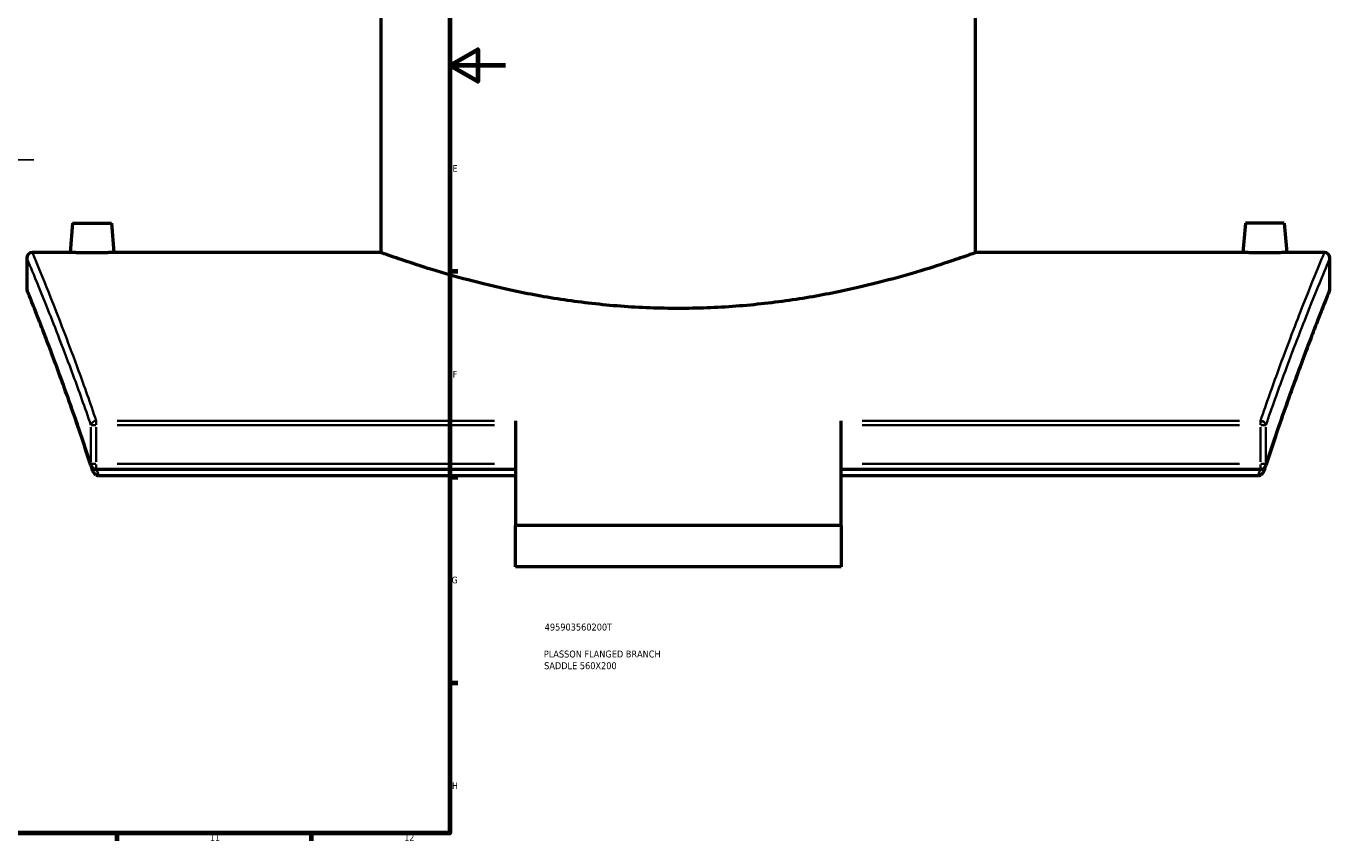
# Model space of a CAD drawing. Header units: millimetres. Extents: x -604 to 1138, y -275 to 898.
# Tile 6 of 11: x 668 to 1138, y 17 to 311. Entities that reach past the tile are written whole.
import ezdxf

# ---------------------------------------------------------------- set-up
doc = ezdxf.new("R2010")
doc.units = ezdxf.units.MM
for name, color, linetype, lineweight in [('Border (ANSI)', 7, 'Continuous', 70), ('Sketch Geometry (ANSI)', 7, 'Continuous', 25), ('Title (ISO)', 7, 'Continuous', 50), ('Visible (ANSI)', 7, 'Continuous', 50), ('Visible Narrow (ANSI)', 7, 'Continuous', 35)]:
    doc.layers.add(name, color=color, linetype=linetype, lineweight=lineweight)
doc.styles.add('Note Text (ANSI)', font='tahoma.ttf')
doc.styles.add('Note Text (ISO)', font='tahoma.ttf')

# ---------------------------------------------------------------- blocks, each defined once
blk = doc.blocks.new('Borders Default Border')
at = {"layer": 'Border (ANSI)'}
for p, q in [((821, 222.75), (823.8, 222.75)), ((821, 148.5), (823.8, 148.5)), ((821, 74.25), (823.8, 74.25)), ((700.83, 20), (700.83, 17.2)), ((770.92, 20), (770.92, 17.2))]:
    blk.add_line(p, q, dxfattribs=at)
at = {"layer": 'Border (ANSI)', "flags": 128}
for points in [[(20, 20), (20, 574), (821, 574), (821, 20), (20, 20)], [(841, 297), (821, 297), (831, 302.77), (831, 291.23), (821, 297)]]:
    blk.add_lwpolyline(points, dxfattribs=at)
at = {"layer": 'Border (ANSI)', "color": 5, "true_color": 0x0000ff, "char_height": 2.4, "attachment_point": 7, "style": 'Note Text (ANSI)'}
for s, insert in [('E', (821.91, 258.68)), ('F', (821.98, 184.43)), ('G', (821.6, 110.13)), ('H', (821.73, 35.93)), ('11', (734.43, 17.2)), ('12', (804.52, 17.2))]:
    blk.add_mtext(s, dxfattribs=dict(at, insert=insert))
blk = doc.blocks.new('Title Blocks ISO')
at = {"layer": 'Title (ISO)', "color": 232, "true_color": 0xca0064, "style": 'Note Text (ISO)'}
for tag, p in [('PART_NUMBER_001', (34.16, 73.13)), ('DESCRIPTION_001', (33.84, 63.4)), ('DESCRIPTION_002', (33.96, 59.18))]:
    blk.add_attdef(tag, p, '', height=2.5, dxfattribs=at)

msp = doc.modelspace()

# ---------------------------------------------------------------- linework, layer by layer
at = {"layer": 'Sketch Geometry (ANSI)'}
msp.add_line((251.04, 263.02), (670.84, 263.02), dxfattribs=at)
at = {"layer": 'Visible (ANSI)'}
for p, q in [((796.18, 229.52), (796.18, 401.52)), ((1010.58, 229.52), (1010.58, 401.52)), ((684.88, 240.12), (683.95, 229.52)), ((684.88, 240.12), (698.88, 240.12)), ((698.88, 240.12), (699.8, 229.52)), ((1107.88, 240.12), (1106.95, 229.52)), ((1121.88, 240.12), (1107.88, 240.12)), ((1121.88, 240.12), (1122.8, 229.52)), ((668.38, 227.52), (668.38, 216.52)), ((683.95, 229.52), (670.38, 229.52)), ((796.18, 229.52), (699.8, 229.52)), ((1106.95, 229.52), (1010.58, 229.52)), ((1136.38, 229.52), (1122.8, 229.52)), ((1138.38, 216.52), (1138.38, 227.52)), ((844.63, 168.84), (844.63, 131.05)), ((962.13, 131.05), (962.13, 168.84)), ((844.63, 151.25), (693.42, 151.25)), ((1113.34, 151.25), (962.13, 151.25)), ((844.63, 149), (694.29, 149)), ((1112.46, 149), (962.13, 149)), ((962.13, 131.05), (844.63, 131.05)), ((844.63, 116.05), (844.63, 131.05)), ((962.13, 131.05), (962.13, 116.05)), ((962.13, 116.05), (844.63, 116.05))]:
    msp.add_line(p, q, dxfattribs=at)
for centre, start, end in [((670.38, 227.52), 90, 180), ((1136.38, 227.52), 0, 90), ((670.38, 216.52), 180, 201.9676), ((1136.38, 216.52), 338.0324, 0), ((693.42, 153.25), 197.9275, 270), ((1113.34, 153.25), 270, 342.0725)]:
    msp.add_arc(centre, 2, start, end, dxfattribs=at)
for points, knots in [([(691.88, 229.42), (690.88, 229.42), (689.82, 229.42), (687.86, 229.44), (686.97, 229.46), (685.57, 229.48), (684.96, 229.5), (684.15, 229.52), (683.95, 229.52), (683.95, 229.52)], [0, 0, 0, 0, 0.298845, 0.298845, 0.597691, 0.597691, 0.896456, 0.896456, 1.195221, 1.195221, 1.195221, 1.195221]), ([(699.8, 229.52), (699.8, 229.52), (699.61, 229.52), (698.8, 229.5), (698.19, 229.48), (696.78, 229.46), (695.89, 229.44), (693.93, 229.42), (692.87, 229.42), (691.88, 229.42)], [3.585664, 3.585664, 3.585664, 3.585664, 3.884429, 3.884429, 4.183194, 4.183194, 4.482039, 4.482039, 4.780885, 4.780885, 4.780885, 4.780885]), ([(903.38, 209.35), (896.58, 209.35), (889.57, 209.61), (875.66, 210.66), (868.77, 211.45), (855.59, 213.4), (849.28, 214.57), (837.64, 217.05), (832.3, 218.36), (822.85, 220.87), (818.41, 222.16), (810.56, 224.58), (807.15, 225.7), (801.66, 227.56), (799.58, 228.3), (796.83, 229.28), (796.18, 229.52), (796.18, 229.52)], [0, 0, 0, 0, 2.040102, 2.040102, 4.080205, 4.080205, 6.120307, 6.120307, 8.160409, 8.160409, 10.199146, 10.199146, 12.237883, 12.237883, 14.27662, 14.27662, 16.315357, 16.315357, 16.315357, 16.315357]), ([(1010.58, 229.52), (1010.58, 229.52), (1009.92, 229.28), (1007.18, 228.3), (1005.09, 227.56), (999.6, 225.7), (996.19, 224.58), (988.34, 222.16), (983.9, 220.87), (974.45, 218.36), (969.11, 217.05), (957.47, 214.57), (951.16, 213.4), (937.98, 211.45), (931.09, 210.66), (917.19, 209.61), (910.18, 209.35), (903.38, 209.35)], [48.94607, 48.94607, 48.94607, 48.94607, 50.984807, 50.984807, 53.023544, 53.023544, 55.062281, 55.062281, 57.101018, 57.101018, 59.14112, 59.14112, 61.181222, 61.181222, 63.221325, 63.221325, 65.261427, 65.261427, 65.261427, 65.261427]), ([(1114.88, 229.42), (1113.88, 229.42), (1112.82, 229.42), (1110.86, 229.44), (1109.97, 229.46), (1108.57, 229.48), (1107.96, 229.5), (1107.15, 229.52), (1106.95, 229.52), (1106.95, 229.52)], [2.390442, 2.390442, 2.390442, 2.390442, 2.689288, 2.689288, 2.988133, 2.988133, 3.286898, 3.286898, 3.585664, 3.585664, 3.585664, 3.585664]), ([(1122.8, 229.52), (1122.8, 229.52), (1122.61, 229.52), (1121.8, 229.5), (1121.19, 229.48), (1119.78, 229.46), (1118.89, 229.44), (1116.93, 229.42), (1115.87, 229.42), (1114.88, 229.42)], [5.976106, 5.976106, 5.976106, 5.976106, 6.274871, 6.274871, 6.573636, 6.573636, 6.872482, 6.872482, 7.171327, 7.171327, 7.171327, 7.171327]), ([(691.51, 152.63), (690.22, 156.63), (688.95, 160.46), (686.47, 167.79), (685.26, 171.28), (682.93, 177.9), (681.8, 181.03), (679.66, 186.92), (678.64, 189.68), (676.72, 194.8), (675.82, 197.16), (674.17, 201.48), (673.41, 203.44), (672.04, 206.93), (671.44, 208.47), (670.39, 211.11), (669.95, 212.22), (669.24, 213.99), (668.97, 214.66), (668.61, 215.55), (668.52, 215.77), (668.52, 215.77)], [5.541885, 5.541885, 5.541885, 5.541885, 7.485421, 7.485421, 9.428958, 9.428958, 11.372495, 11.372495, 13.316032, 13.316032, 15.259568, 15.259568, 17.203105, 17.203105, 19.146642, 19.146642, 21.090179, 21.090179, 23.033716, 23.033716, 24.977252, 24.977252, 24.977252, 24.977252]), ([(1138.23, 215.77), (1138.23, 215.77), (1138.14, 215.55), (1137.78, 214.66), (1137.51, 213.99), (1136.8, 212.22), (1136.36, 211.11), (1135.32, 208.47), (1134.71, 206.93), (1133.35, 203.44), (1132.59, 201.48), (1130.93, 197.16), (1130.03, 194.8), (1128.12, 189.68), (1127.1, 186.92), (1124.95, 181.03), (1123.83, 177.9), (1121.49, 171.28), (1120.29, 167.79), (1117.8, 160.46), (1116.53, 156.63), (1115.24, 152.63)], [20.876403, 20.876403, 20.876403, 20.876403, 22.819939, 22.819939, 24.763476, 24.763476, 26.707013, 26.707013, 28.65055, 28.65055, 30.594087, 30.594087, 32.537623, 32.537623, 34.48116, 34.48116, 36.424697, 36.424697, 38.368234, 38.368234, 40.31177, 40.31177, 40.31177, 40.31177]), ([(693.42, 149.23), (693.26, 149.32), (693.11, 149.43), (692.78, 149.76), (692.57, 150.03), (692.17, 150.73), (691.99, 151.16), (691.84, 151.63)], [-0.5968943, -0.5968943, -0.5968943, -0.5968943, -0.5066718, -0.5066718, -0.3570207, -0.3570207, -0.1852773, -0.1852773, -0.1852773, -0.1852773]), ([(1114.92, 151.63), (1114.77, 151.16), (1114.58, 150.73), (1114.18, 150.03), (1113.98, 149.76), (1113.64, 149.43), (1113.5, 149.32), (1113.34, 149.23)], [-0.2463576, -0.2463576, -0.2463576, -0.2463576, -0.1435672, -0.1435672, -0.0539992, -0.0539992, 0, 0, 0, 0]), ([(693.42, 149.23), (693.45, 149.21), (693.48, 149.2), (693.63, 149.12), (693.76, 149.08), (694.03, 149.01), (694.16, 149), (694.29, 149)], [0.34249244, 0.34249244, 0.34249244, 0.34249244, 0.35369296, 0.35369296, 0.3980422, 0.3980422, 0.44038833, 0.44038833, 0.44038833, 0.44038833]), ([(1112.46, 149), (1112.68, 149), (1112.89, 149.04), (1113.18, 149.15), (1113.26, 149.19), (1113.34, 149.23)], [0, 0, 0, 0, 0.0645223, 0.0645223, 0.09148917, 0.09148917, 0.09148917, 0.09148917])]:
    msp.add_open_spline(points, degree=3, knots=knots, dxfattribs=at)
for points in [[(691.51, 152.63), (691.62, 152.3), (691.73, 151.96), (691.84, 151.63)], [(1114.92, 151.63), (1115.02, 151.96), (1115.13, 152.3), (1115.24, 152.63)]]:
    msp.add_open_spline(points, degree=3, dxfattribs=at)
at = {"layer": 'Visible Narrow (ANSI)'}
for p, q in [((691.48, 166.56), (691.48, 153.95)), ((693.29, 167.26), (691.52, 167.26)), ((693.42, 168.79), (693.42, 167.35)), ((693.42, 153.95), (693.42, 166.56)), ((837.07, 168.84), (700.98, 168.84)), ((700.98, 167.26), (837.07, 167.26)), ((1105.78, 168.84), (969.69, 168.84)), ((969.69, 167.26), (1105.78, 167.26)), ((1113.34, 167.35), (1113.34, 168.79)), ((1113.34, 166.56), (1113.34, 153.95)), ((1115.23, 167.26), (1113.47, 167.26)), ((1115.27, 153.95), (1115.27, 166.56)), ((691.52, 153.25), (693.29, 153.25)), ((693.42, 151.25), (693.42, 153.09)), ((837.07, 153.25), (700.98, 153.25)), ((1105.78, 153.25), (969.69, 153.25)), ((1113.34, 151.25), (1113.34, 153.09)), ((1113.47, 153.25), (1115.23, 153.25))]:
    msp.add_line(p, q, dxfattribs=at)
for centre, major_axis, ratio, start_param, end_param in [((693.42, 167.26), (-1.89, -0.65), 0.777493, 4.521646, 5.795592), ((1113.34, 167.26), (-1.89, 0.65), 0.777493, 3.629186, 4.903132), ((693.42, 153.25), (-1.9, -0.62), 0.759932, 5.900826, 6.263061), ((1113.34, 153.25), (1.9, -0.62), 0.759932, 0.020124, 0.382359)]:
    msp.add_ellipse(centre, major_axis=major_axis, ratio=ratio, start_param=start_param, end_param=end_param, dxfattribs=at)
for points, knots in [([(668.38, 227.52), (668.38, 227.52), (669.05, 225.94), (671.64, 219.68), (673.56, 215.01), (678.54, 202.51), (681.65, 194.52), (687.13, 179.64), (689.27, 173.67), (691.48, 167.26)], [21.602769, 21.602769, 21.602769, 21.602769, 26.869401, 26.869401, 32.136028, 32.136028, 37.670786, 37.670786, 40.907003, 40.907003, 40.907003, 40.907003]), ([(693.42, 168.84), (691.21, 175.3), (689.07, 181.31), (683.61, 196.3), (680.51, 204.34), (675.55, 216.93), (673.63, 221.63), (671.04, 227.93), (670.38, 229.52), (670.38, 229.52)], [-40.907003, -40.907003, -40.907003, -40.907003, -37.670786, -37.670786, -32.136028, -32.136028, -26.869401, -26.869401, -21.602769, -21.602769, -21.602769, -21.602769]), ([(1136.38, 229.52), (1136.38, 229.52), (1136.38, 229.52), (1136.38, 229.52), (1136.38, 229.52), (1135.71, 227.93), (1133.12, 221.63), (1131.2, 216.93), (1126.24, 204.34), (1123.14, 196.3), (1117.68, 181.31), (1115.54, 175.3), (1113.34, 168.84)], [-25.054946, -25.054946, -25.054946, -25.054946, -25.054933, -25.054933, -25.054933, -19.788195, -19.788195, -14.521463, -14.521463, -8.986375, -8.986375, -5.750714, -5.750714, -5.750714, -5.750714]), ([(1115.27, 167.26), (1117.48, 173.67), (1119.63, 179.64), (1125.11, 194.52), (1128.21, 202.51), (1133.19, 215.01), (1135.11, 219.68), (1137.71, 225.94), (1138.38, 227.52), (1138.38, 227.52), (1138.38, 227.52), (1138.38, 227.52), (1138.38, 227.52)], [5.750714, 5.750714, 5.750714, 5.750714, 8.986375, 8.986375, 14.521463, 14.521463, 19.788195, 19.788195, 25.054933, 25.054933, 25.054933, 25.054946, 25.054946, 25.054946, 25.054946]), ([(691.48, 153.25), (688.87, 161.29), (686.35, 168.67), (680.78, 184.44), (677.88, 192.19), (673.23, 204.35), (671.43, 208.89), (669, 214.98), (668.38, 216.52), (668.38, 216.52)], [5.541885, 5.541885, 5.541885, 5.541885, 9.442737, 9.442737, 14.783869, 14.783869, 19.880558, 19.880558, 24.977252, 24.977252, 24.977252, 24.977252]), ([(1138.38, 216.52), (1138.38, 216.52), (1138.38, 216.52), (1138.38, 216.52), (1138.38, 216.52), (1137.75, 214.98), (1135.32, 208.89), (1133.52, 204.35), (1128.87, 192.19), (1125.97, 184.44), (1120.4, 168.67), (1117.88, 161.29), (1115.27, 153.25)], [20.876403, 20.876403, 20.876403, 20.876403, 20.87642, 20.87642, 20.87642, 25.97321, 25.97321, 31.069994, 31.069994, 36.411421, 36.411421, 40.31177, 40.31177, 40.31177, 40.31177])]:
    msp.add_open_spline(points, degree=3, knots=knots, dxfattribs=at)
for points in [[(694.29, 149), (694.05, 149.75), (693.8, 150.5), (693.56, 151.25)], [(1113.19, 151.25), (1112.95, 150.5), (1112.71, 149.75), (1112.46, 149)]]:
    msp.add_open_spline(points, degree=3, dxfattribs=at)

# ---------------------------------------------------------------- block references
msp.add_blockref('Borders Default Border', (0, 0))
msp.add_blockref('Title Blocks ISO', (821, 20)).add_auto_attribs({'PART_NUMBER_001': '495903560200T', 'DESCRIPTION_001': 'PLASSON FLANGED BRANCH', 'DESCRIPTION_002': 'SADDLE 560X200'})

doc.saveas('drawing.dxf')
